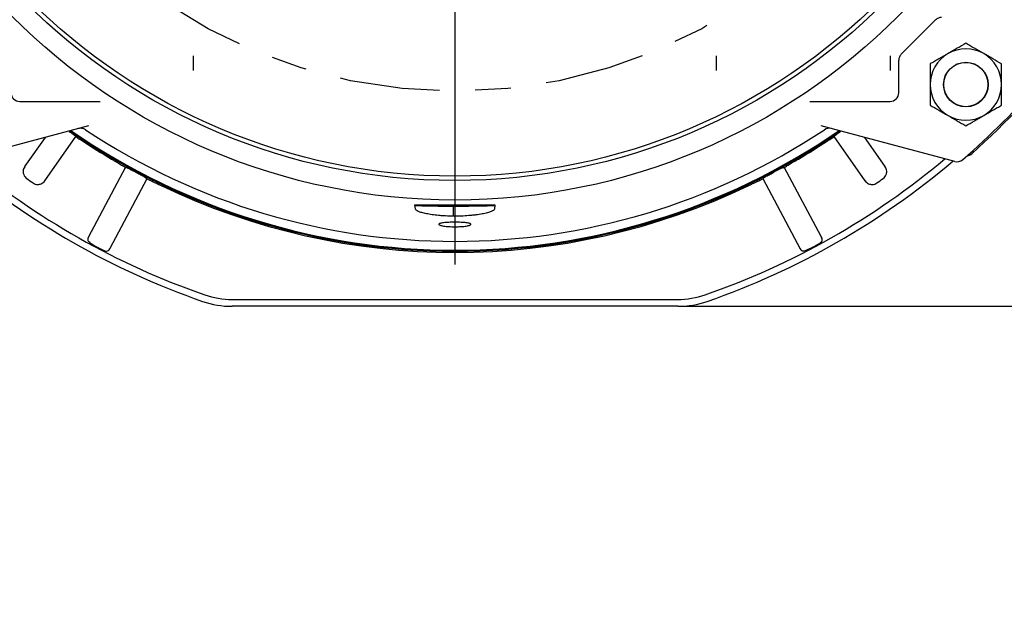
# Model space of a CAD drawing. Header units: inches. Extents: x 1.5 to 80, y 0 to 39.8.
# Tile 10 of 15: x 57.5 to 64.4, y 22.6 to 26.8. Entities that reach past the tile are written whole.
import ezdxf

# ---------------------------------------------------------------- set-up
doc = ezdxf.new("R2010")
doc.units = ezdxf.units.IN
doc.header["$MEASUREMENT"] = 0
for name, pattern in [('SLD-Center', [1.45, 0.7, -0.25, 0.25, -0.25]), ('SLD-Dashed', [0.45, 0.3, -0.15]), ('SLD-Solid', [0])]:
    doc.linetypes.add(name, pattern=pattern)
for name, color, linetype in [('CENTER', 40, 'SLD-Center'), ('HIDDEN', 104, 'SLD-Dashed'), ('SLD-0', 7, 'Continuous')]:
    doc.layers.add(name, color=color, linetype=linetype)
doc.styles.add('SLDTEXTSTYLE0', font='GOTHIC.TTF', dxfattribs={"width": 0.913})
doc.dimstyles.new('SLDDIMSTYLE0', dxfattribs={"dimtxt": 0.25, "dimasz": 0.3, "dimexe": 0, "dimexo": 0.0625, "dimgap": 0.0625, "dimtad": 0, "dimtih": 1, "dimtoh": 1, "dimrnd": 1e-09, "dimzin": 12, "dimdsep": 46, "dimtxsty": 'SLDTEXTSTYLE0', "dimsah": 1, "dimcen": 0.09, "dimadec": 0, "dimazin": 3, "dimtfac": 1, "dimtofl": 0, "dimtmove": 0, "dimatfit": 3, "dimfxl": 0, "dimfrac": 2, "dimtolj": 1, "dimtzin": 12, "dimarcsym": 0})
doc.dimstyles.new('SLDDIMSTYLE4', dxfattribs={"dimtxt": 0.25, "dimasz": 0.3, "dimexe": 0, "dimexo": 0.0625, "dimgap": 0.0625, "dimtad": 0, "dimtih": 1, "dimtoh": 1, "dimdec": 4, "dimzin": 4, "dimdsep": 46, "dimtxsty": 'SLDTEXTSTYLE0', "dimsah": 1, "dimcen": 0.09, "dimazin": 1, "dimtfac": 1, "dimtofl": 0, "dimtmove": 0, "dimatfit": 3, "dimfxl": 0, "dimfrac": 2, "dimtolj": 1, "dimtzin": 12, "dimarcsym": 0})
doc.dimstyles.new('SLDDIMSTYLE5', dxfattribs={"dimtxt": 0.25, "dimasz": 0.3, "dimexe": 0, "dimexo": 0.0625, "dimgap": 0.0625, "dimtad": 0, "dimtih": 1, "dimtoh": 1, "dimrnd": 1e-09, "dimzin": 12, "dimdsep": 46, "dimtxsty": 'SLDTEXTSTYLE0', "dimsah": 1, "dimcen": 0, "dimadec": 0, "dimazin": 3, "dimtfac": 1, "dimtofl": 0, "dimtmove": 0, "dimatfit": 3, "dimfxl": 0, "dimfrac": 2, "dimtolj": 1, "dimtzin": 12, "dimarcsym": 0})

# ---------------------------------------------------------------- blocks, each defined once
blk = doc.blocks.new('_D_8')
at = {"layer": 'SLD-0'}
for p, q in [((60.5767, 34.7697), (60.5767, 36.5864)), ((57.9781, 32.481), (55.8363, 34.6229))]:
    blk.add_line(p, q, dxfattribs=at)
for start, end in [(90, 103.51152), (120.28186, 135)]:
    blk.add_arc((60.5767, 29.8824), 6.579, start, end, dxfattribs=at)
for points in [[(60.5767, 36.4614), (60.2754, 36.5171), (60.2782, 36.3921)], [(55.9246, 34.5345), (56.1847, 34.6965), (56.0984, 34.7869)]]:
    blk.add_solid(points, dxfattribs=at)
at = {"layer": 'SLD-0', "char_height": 0.25, "attachment_point": 1, "style": 'SLDTEXTSTYLE0'}
for s, insert in [('45.00°', (57.5767, 36.28)), ('EQ. SPACED', (57.0785, 35.8831))]:
    blk.add_mtext(s, dxfattribs=dict(at, insert=insert))
blk = doc.blocks.new('_D_10')
at = {"layer": 'SLD-0'}
for p, q in [((57.818, 27.1714), (55.3071, 25.2742)), ((55.3071, 25.2742), (55.0571, 25.2742))]:
    blk.add_line(p, q, dxfattribs=at)
blk.add_solid([(57.818, 27.1714), (57.5409, 27.0404), (57.6163, 26.9407)], dxfattribs=at)
at = {"layer": 'SLD-0', "insert": (49.6498, 25.3951), "char_height": 0.25, "attachment_point": 1, "style": 'SLDTEXTSTYLE0'}
blk.add_mtext('4X 1/2-13 UNC-2B X 0.88 FULL THD.', dxfattribs=at)
blk = doc.blocks.new('_D_13')
at = {"layer": 'SLD-0'}
for p, q in [((60.7217, 36.3019), (69.3231, 36.3019)), ((69.1981, 36.3019), (69.1981, 30.938)), ((68.7824, 30.5639), (68.7063, 30.5639)), ((68.7063, 30.5639), (68.7063, 30.1671)), ((69.6137, 30.5639), (69.6899, 30.5639)), ((69.6899, 30.5639), (69.6899, 30.1671)), ((68.7063, 30.1671), (68.7824, 30.1671)), ((69.6899, 30.1671), (69.6137, 30.1671)), ((69.1981, 24.7524), (69.1981, 30.1163)), ((62.1875, 24.7524), (69.3231, 24.7524))]:
    blk.add_line(p, q, dxfattribs=at)
for points in [[(69.1981, 36.3019), (69.1356, 36.0019), (69.2606, 36.0019)], [(69.1981, 24.7524), (69.2606, 25.0524), (69.1356, 25.0524)]]:
    blk.add_solid(points, dxfattribs=at)
at = {"layer": 'SLD-0', "char_height": 0.25, "attachment_point": 1, "style": 'SLDTEXTSTYLE0'}
for s, insert in [('11.55', (68.7824, 30.9341)), ('293.4', (68.7824, 30.4864))]:
    blk.add_mtext(s, dxfattribs=dict(at, insert=insert))
blk = doc.blocks.new('_D_14')
at = {"layer": 'SLD-0'}
for p, q in [((65.464, 29.8824), (67.9057, 29.8824)), ((67.7807, 29.8824), (67.7807, 27.7282)), ((67.3651, 27.3542), (67.289, 27.3542)), ((67.289, 27.3542), (67.289, 26.9573)), ((68.1964, 27.3542), (68.2725, 27.3542)), ((68.2725, 27.3542), (68.2725, 26.9573)), ((67.289, 26.9573), (67.3651, 26.9573)), ((67.7807, 24.7524), (67.7807, 26.9065)), ((68.2725, 26.9573), (68.1964, 26.9573)), ((62.1875, 24.7524), (67.9057, 24.7524))]:
    blk.add_line(p, q, dxfattribs=at)
for points in [[(67.7807, 29.8824), (67.7182, 29.5824), (67.8432, 29.5824)], [(67.7807, 24.7524), (67.8432, 25.0524), (67.7182, 25.0524)]]:
    blk.add_solid(points, dxfattribs=at)
at = {"layer": 'SLD-0', "char_height": 0.25, "attachment_point": 1, "style": 'SLDTEXTSTYLE0'}
for s, insert in [('5.13', (67.4575, 27.7243)), ('130.3', (67.3651, 27.2767))]:
    blk.add_mtext(s, dxfattribs=dict(at, insert=insert))
blk = doc.blocks.new('SW_CENTERMARKSYMBOL_5')
at = {"layer": 'SLD-0', "color": 0}
blk.add_line((0, -0.2), (0, -4.8373), dxfattribs=at)

msp = doc.modelspace()

# ---------------------------------------------------------------- linework, layer by layer
at = {"layer": 'CENTER'}
msp.add_circle((60.57672, 29.88239), 3.625, dxfattribs=at)
at = {"layer": 'HIDDEN'}
for p, q in [((58.74672, 26.40239), (58.74672, 26.50639)), ((62.40672, 26.50639), (62.40672, 26.40239)), ((63.62672, 26.40239), (63.62672, 26.50639))]:
    msp.add_line(p, q, dxfattribs=at)
at = {"layer": 'SLD-0', "linetype": 'SLD-Solid', "lineweight": 25}
for p, q in [((63.70226, 26.51668), (63.94243, 26.75685)), ((63.68468, 26.24611), (63.68468, 26.47425)), ((57.52876, 26.18611), (58.09222, 26.18611)), ((63.06122, 26.18611), (63.62468, 26.18611)), ((58.0111, 26.01601), (57.07626, 25.76552)), ((64.07718, 25.76552), (63.14235, 26.01601)), ((57.70619, 25.93431), (57.56309, 25.72994)), ((57.70544, 25.6303), (57.92302, 25.94103)), ((63.23043, 25.94103), (63.448, 25.6303)), ((63.59037, 25.72993), (63.44726, 25.93431)), ((57.56322, 25.72999), (57.56458, 25.72895)), ((58.27053, 25.72704), (58.00826, 25.23377)), ((63.14167, 25.24039), (62.88291, 25.72704)), ((63.58887, 25.72895), (63.59023, 25.72999)), ((58.34662, 25.68909), (58.34738, 25.68869)), ((57.70399, 25.63134), (57.70542, 25.63041)), ((58.16263, 25.16018), (58.42139, 25.64683)), ((62.73206, 25.64683), (62.99426, 25.15369)), ((63.44802, 25.63041), (63.44946, 25.63134)), ((60.30027, 25.43226), (60.29666, 25.46245)), ((60.30027, 25.45884), (60.29666, 25.46245)), ((60.56324, 25.45388), (60.56324, 25.38279)), ((60.85679, 25.46245), (60.85319, 25.43245)), ((60.85679, 25.46245), (60.85319, 25.45886)), ((63.1452, 25.23376), (63.14167, 25.24039)), ((63.08332, 25.16724), (63.08408, 25.16765)), ((63.14542, 25.2326), (63.14491, 25.2343)), ((58.15827, 25.15272), (58.15939, 25.15408)), ((58.15918, 25.15368), (58.16263, 25.16018)), ((59.0159, 24.80039), (62.13755, 24.80039)), ((62.13755, 24.75239), (59.0159, 24.75239))]:
    msp.add_line(p, q, dxfattribs=at)
at = {"layer": 'SLD-0', "linetype": 'SLD-Solid', "lineweight": 25, "flags": 128}
for points in [[(62.80607, 25.68869), (62.80616, 25.68874), (62.80626, 25.68879), (62.80635, 25.68884), (62.80645, 25.68889), (62.80654, 25.68894), (62.80663, 25.68899), (62.80673, 25.68904), (62.80682, 25.68909)], [(58.07013, 25.16724), (58.07003, 25.16729), (58.06994, 25.16734), (58.06984, 25.1674), (58.06975, 25.16745), (58.06965, 25.1675), (58.06956, 25.16755), (58.06946, 25.1676), (58.06936, 25.16765)]]:
    msp.add_lwpolyline(points, dxfattribs=at)
at = {"layer": 'SLD-0', "linetype": 'SLD-Solid', "lineweight": 25}
for centre, radius in [((60.57672, 29.88239), 4.38638), ((60.57672, 29.88239), 4.24925), ((60.57672, 29.88239), 4.21925), ((64.15468, 26.30443), 0.15625), ((64.15468, 26.30443), 0.155)]:
    msp.add_circle(centre, radius, dxfattribs=at)
for centre, radius, start, end in [((64.15468, 26.30443), 0.25, 60, 120), ((64.15468, 26.30443), 0.25, 120, 180), ((60.57672, 29.88239), 5.44, 311.696741, 322.046601), ((64.15468, 26.30443), 0.25, 0, 60), ((64.15468, 26.30443), 0.25, 180, 240), ((60.57672, 29.88239), 5.43, 310.900444, 319.099556), ((64.15468, 26.30443), 0.25, 300, 0), ((57.52876, 26.24611), 0.06, 180, 270), ((63.62468, 26.24611), 0.06, 270, 0), ((64.15468, 26.30443), 0.25, 240, 300), ((60.57672, 29.88239), 4.7445, 235.330137, 304.669863), ((60.57672, 29.88239), 4.74343, 235.341125, 304.658875), ((60.57672, 29.88239), 4.73732, 235.403927, 304.596073), ((60.57672, 29.88239), 4.67527, 236.392124, 303.607876), ((60.57672, 29.88239), 4.75268, 236.712904, 239.600236), ((60.57672, 29.88239), 4.75268, 300.399764, 303.287096), ((64.15543, 25.86527), 0.06, 277.963233, 311.696741), ((60.57672, 29.88239), 5.393, 229.706106, 250.870918), ((60.57672, 29.88239), 5.345, 230.063242, 250.870918), ((60.57672, 29.88239), 5.345, 289.129082, 309.936758), ((60.57672, 29.88239), 5.393, 289.129082, 310.293894), ((64.09271, 25.82348), 0.06, 255, 310.900444), ((60.57672, 29.88239), 5.19, 234.700975, 235.299025), ((60.57672, 29.88239), 4.75268, 244.399764, 295.600236), ((60.57672, 29.88239), 5.19, 304.700975, 305.299025), ((58.03515, 25.22014), 0.03003, 151.996333, 177.84179), ((63.11831, 25.22014), 0.03001, 333.870938, 28.014792), ((58.13279, 25.16822), 0.03001, 277.870938, 332.014792), ((63.02067, 25.16823), 0.03003, 207.996333, 233.84179), ((59.0159, 25.38239), 0.582, 250.870918, 270), ((62.13755, 25.38239), 0.582, 270, 289.129082), ((59.0159, 25.38239), 0.63, 250.870918, 270), ((62.13755, 25.38239), 0.63, 270, 289.129082)]:
    msp.add_arc(centre, radius, start, end, dxfattribs=at)
for centre, start_param, end_param in [((60.59023, 25.45892), 3.1590459, 4.6191812), ((60.56324, 25.45895), 4.712389, 6.265732)]:
    msp.add_ellipse(centre, major_axis=(0.29, 0), ratio=0.0174551, start_param=start_param, end_param=end_param, dxfattribs=at)
for points, knots in [([(63.98486, 26.77443), (63.97699, 26.77443), (63.96915, 26.77286), (63.95464, 26.76685), (63.94798, 26.76241), (63.94243, 26.75685)], [0, 0, 0, 0, 0.5, 0.5, 1, 1, 1, 1]), ([(64.15468, 26.5931), (64.13509, 26.58179), (64.11506, 26.57023), (64.08393, 26.55225), (64.07338, 26.54616), (64.05181, 26.53371), (64.04074, 26.52732), (64.02968, 26.52093)], [0, 0, 0, 0, 0.5, 0.5, 0.75, 0.75, 1, 1, 1, 1]), ([(64.27968, 26.52093), (64.25774, 26.5336), (64.23637, 26.54594), (64.205, 26.56405), (64.19464, 26.57003), (64.17439, 26.58172), (64.16446, 26.58745), (64.15468, 26.5931)], [0, 0, 0, 0, 0.5, 0.5, 0.75, 0.75, 1, 1, 1, 1]), ([(63.70226, 26.51668), (63.6967, 26.51112), (63.69226, 26.50447), (63.68625, 26.48996), (63.68468, 26.48211), (63.68468, 26.47425)], [0, 0, 0, 0, 0.5, 0.5, 1, 1, 1, 1]), ([(64.02968, 26.52093), (64.00774, 26.50826), (63.98637, 26.49593), (63.955, 26.47781), (63.94464, 26.47183), (63.92439, 26.46014), (63.91446, 26.45441), (63.90468, 26.44876)], [0, 0, 0, 0, 0.5, 0.5, 0.75, 0.75, 1, 1, 1, 1]), ([(64.40468, 26.44876), (64.38509, 26.46007), (64.36506, 26.47164), (64.33393, 26.48961), (64.32338, 26.49571), (64.30181, 26.50816), (64.29074, 26.51455), (64.27968, 26.52093)], [0, 0, 0, 0, 0.5, 0.5, 0.75, 0.75, 1, 1, 1, 1]), ([(63.90468, 26.44876), (63.90468, 26.42614), (63.90468, 26.40301), (63.90468, 26.36707), (63.90468, 26.35488), (63.90468, 26.32998), (63.90468, 26.31719), (63.90468, 26.30443)], [0, 0, 0, 0, 0.5, 0.5, 0.75, 0.75, 1, 1, 1, 1]), ([(64.40468, 26.30443), (64.40468, 26.32977), (64.40468, 26.35444), (64.40468, 26.39066), (64.40468, 26.40263), (64.40468, 26.42601), (64.40468, 26.43747), (64.40468, 26.44876)], [0, 0, 0, 0, 0.5, 0.5, 0.75, 0.75, 1, 1, 1, 1]), ([(63.90468, 26.30443), (63.90468, 26.27908), (63.90468, 26.25441), (63.90468, 26.21819), (63.90468, 26.20622), (63.90468, 26.18284), (63.90468, 26.17138), (63.90468, 26.16009)], [0, 0, 0, 0, 0.5, 0.5, 0.75, 0.75, 1, 1, 1, 1]), ([(64.40468, 26.16009), (64.40468, 26.18271), (64.40468, 26.20584), (64.40468, 26.24178), (64.40468, 26.25397), (64.40468, 26.27887), (64.40468, 26.29166), (64.40468, 26.30443)], [0, 0, 0, 0, 0.5, 0.5, 0.75, 0.75, 1, 1, 1, 1]), ([(63.90468, 26.16009), (63.92427, 26.14878), (63.94431, 26.13721), (63.97543, 26.11924), (63.98599, 26.11315), (64.00756, 26.1007), (64.01863, 26.0943), (64.02968, 26.08792)], [0, 0, 0, 0, 0.5, 0.5, 0.75, 0.75, 1, 1, 1, 1]), ([(64.27968, 26.08792), (64.30163, 26.10059), (64.32299, 26.11292), (64.35437, 26.13104), (64.36473, 26.13702), (64.38498, 26.14871), (64.3949, 26.15444), (64.40468, 26.16009)], [0, 0, 0, 0, 0.5, 0.5, 0.75, 0.75, 1, 1, 1, 1]), ([(64.02968, 26.08792), (64.05163, 26.07525), (64.07299, 26.06291), (64.10437, 26.0448), (64.11473, 26.03882), (64.13498, 26.02713), (64.1449, 26.0214), (64.15468, 26.01575)], [0, 0, 0, 0, 0.5, 0.5, 0.75, 0.75, 1, 1, 1, 1]), ([(64.15468, 26.01575), (64.17427, 26.02706), (64.19431, 26.03863), (64.22543, 26.0566), (64.23599, 26.06269), (64.25756, 26.07514), (64.26863, 26.08153), (64.27968, 26.08792)], [0, 0, 0, 0, 0.5, 0.5, 0.75, 0.75, 1, 1, 1, 1]), ([(57.98893, 25.98861), (57.98162, 25.99347), (57.97329, 25.99666), (57.96045, 25.99869), (57.95604, 25.99892), (57.94734, 25.99846), (57.94304, 25.99778), (57.9388, 25.99664)], [0, 0, 0, 0, 0.5, 0.5, 0.75, 0.75, 1, 1, 1, 1]), ([(57.87627, 25.97539), (57.87953, 25.97314), (57.88272, 25.97092), (57.889, 25.96654), (57.89211, 25.96435), (57.89799, 25.9602), (57.90077, 25.95822), (57.90601, 25.95447), (57.90845, 25.9527), (57.91496, 25.94793), (57.91835, 25.94535), (57.92149, 25.94277), (57.92224, 25.9421), (57.92307, 25.94122), (57.92315, 25.941), (57.9229, 25.941)], [0, 0, 0, 0, 0.125, 0.125, 0.25, 0.25, 0.375, 0.375, 0.5, 0.5, 0.75, 0.75, 0.875, 0.875, 1, 1, 1, 1]), ([(57.92159, 25.93899), (57.92428, 25.93743), (57.92973, 25.93425), (57.94351, 25.92557), (57.95705, 25.91684), (57.96549, 25.91131), (57.96829, 25.90948)], [0, 0, 0, 0, 0.2799987, 0.5682371, 0.8564557, 1, 1, 1, 1]), ([(63.18516, 25.90948), (63.19082, 25.91318), (63.20216, 25.92059), (63.21713, 25.93012), (63.22769, 25.93667), (63.23078, 25.93833), (63.2319, 25.93893)], [0, 0, 0, 0, 0.28080851, 0.5616131, 0.84250456, 1, 1, 1, 1]), ([(63.23055, 25.941), (63.2303, 25.941), (63.23038, 25.94122), (63.2312, 25.94209), (63.23194, 25.94275), (63.23404, 25.94448), (63.23539, 25.94554), (63.23869, 25.94805), (63.24064, 25.9495), (63.24714, 25.95427), (63.25251, 25.95811), (63.26129, 25.96432), (63.2644, 25.9665), (63.27071, 25.97091), (63.27392, 25.97314), (63.27718, 25.97539)], [0, 0, 0, 0, 0.125, 0.125, 0.25, 0.25, 0.375, 0.375, 0.5, 0.5, 0.75, 0.75, 0.875, 0.875, 1, 1, 1, 1]), ([(57.5637, 25.72957), (57.56086, 25.72457), (57.55539, 25.715), (57.55261, 25.69951), (57.55323, 25.68583), (57.55704, 25.67155), (57.56474, 25.65746), (57.57362, 25.65001), (57.57771, 25.64658)], [0, 0, 0, 0, 0.1823185, 0.3494703, 0.4938027, 0.6181956, 0.8239793, 1, 1, 1, 1]), ([(58.17173, 25.78313), (58.17834, 25.77925), (58.18484, 25.77543), (58.19763, 25.76789), (58.20397, 25.76414), (58.21615, 25.75693), (58.22193, 25.75349), (58.23288, 25.74693), (58.23809, 25.74379), (58.2475, 25.73807), (58.25174, 25.73546), (58.25927, 25.73076), (58.26255, 25.72867), (58.27052, 25.72341), (58.27357, 25.72113), (58.27402, 25.72026)], [0, 0, 0, 0, 0.125, 0.125, 0.25, 0.25, 0.375, 0.375, 0.5, 0.5, 0.625, 0.625, 0.75, 0.75, 1, 1, 1, 1]), ([(58.27057, 25.72686), (58.2704, 25.72718), (58.27074, 25.72722), (58.27243, 25.72674), (58.27379, 25.72621), (58.27745, 25.72462), (58.27973, 25.72356), (58.2852, 25.72093), (58.2884, 25.71936), (58.29896, 25.71406), (58.30756, 25.70963), (58.32154, 25.70234), (58.32646, 25.69975), (58.33645, 25.69449), (58.3415, 25.69181), (58.34662, 25.68909)], [0, 0, 0, 0, 0.125, 0.125, 0.25, 0.25, 0.375, 0.375, 0.5, 0.5, 0.75, 0.75, 0.875, 0.875, 1, 1, 1, 1]), ([(62.88288, 25.72686), (62.88305, 25.72718), (62.8827, 25.72722), (62.88102, 25.72674), (62.87966, 25.72621), (62.876, 25.72462), (62.87372, 25.72356), (62.86825, 25.72093), (62.86505, 25.71936), (62.85449, 25.71406), (62.84589, 25.70963), (62.83191, 25.70234), (62.82698, 25.69975), (62.817, 25.69449), (62.81195, 25.69181), (62.80682, 25.68909)], [0, 0, 0, 0, 0.125, 0.125, 0.25, 0.25, 0.375, 0.375, 0.5, 0.5, 0.75, 0.75, 0.875, 0.875, 1, 1, 1, 1]), ([(62.87942, 25.72026), (62.87965, 25.72069), (62.88051, 25.72147), (62.88343, 25.72367), (62.88553, 25.72513), (62.89087, 25.72865), (62.89409, 25.7307), (62.90157, 25.73538), (62.90589, 25.73804), (62.9153, 25.74376), (62.9204, 25.74683), (62.93137, 25.7534), (62.93727, 25.75691), (62.9554, 25.76765), (62.9685, 25.77537), (62.98172, 25.78313)], [0, 0, 0, 0, 0.125, 0.125, 0.25, 0.25, 0.375, 0.375, 0.5, 0.5, 0.625, 0.625, 0.75, 0.75, 1, 1, 1, 1]), ([(63.57573, 25.64658), (63.57983, 25.65002), (63.58871, 25.65747), (63.59641, 25.67155), (63.60022, 25.68585), (63.60084, 25.69952), (63.59805, 25.71501), (63.5926, 25.72458), (63.58975, 25.72957)], [0, 0, 0, 0, 0.1760656, 0.3818895, 0.5062923, 0.6506181, 0.8177381, 1, 1, 1, 1]), ([(58.34738, 25.68869), (58.3525, 25.68596), (58.35753, 25.68328), (58.36741, 25.67798), (58.37232, 25.67534), (58.3816, 25.67031), (58.38599, 25.66791), (58.39426, 25.66337), (58.39813, 25.66122), (58.40844, 25.65542), (58.41382, 25.65228), (58.41886, 25.64908), (58.42007, 25.64824), (58.42142, 25.6471), (58.42159, 25.6468), (58.42122, 25.64676)], [0, 0, 0, 0, 0.125, 0.125, 0.25, 0.25, 0.375, 0.375, 0.5, 0.5, 0.75, 0.75, 0.875, 0.875, 1, 1, 1, 1]), ([(62.73223, 25.64676), (62.73186, 25.6468), (62.73202, 25.6471), (62.73336, 25.64823), (62.73456, 25.64906), (62.73793, 25.6512), (62.74008, 25.6525), (62.74532, 25.65557), (62.74842, 25.65734), (62.75871, 25.66313), (62.76719, 25.66779), (62.78106, 25.6753), (62.78595, 25.67794), (62.7959, 25.68327), (62.80094, 25.68596), (62.80607, 25.68869)], [0, 0, 0, 0, 0.125, 0.125, 0.25, 0.25, 0.375, 0.375, 0.5, 0.5, 0.75, 0.75, 0.875, 0.875, 1, 1, 1, 1]), ([(57.62209, 25.61551), (57.62672, 25.61284), (57.63676, 25.60704), (57.65263, 25.60462), (57.66736, 25.60593), (57.68043, 25.61002), (57.69402, 25.61794), (57.70115, 25.62634), (57.70487, 25.63072)], [0, 0, 0, 0, 0.17606563, 0.38188955, 0.50629229, 0.65061808, 0.81773807, 1, 1, 1, 1]), ([(58.41382, 25.64593), (58.4143, 25.64598), (58.41543, 25.64571), (58.41889, 25.64451), (58.42127, 25.64359), (58.42718, 25.64113), (58.43067, 25.63961), (58.43874, 25.63602), (58.44336, 25.63393), (58.45336, 25.62933), (58.45876, 25.62682), (58.47034, 25.62139), (58.47655, 25.61847), (58.49559, 25.60945), (58.50932, 25.6029), (58.52314, 25.59628)], [0, 0, 0, 0, 0.125, 0.125, 0.25, 0.25, 0.375, 0.375, 0.5, 0.5, 0.625, 0.625, 0.75, 0.75, 1, 1, 1, 1]), ([(62.63031, 25.59628), (62.63722, 25.59959), (62.64402, 25.60284), (62.65742, 25.60923), (62.66408, 25.61239), (62.67687, 25.61845), (62.68295, 25.62132), (62.69451, 25.62673), (62.70003, 25.6293), (62.71004, 25.6339), (62.71457, 25.63596), (62.72268, 25.63957), (62.72625, 25.64112), (62.73507, 25.64479), (62.73866, 25.64604), (62.73962, 25.64593)], [0, 0, 0, 0, 0.125, 0.125, 0.25, 0.25, 0.375, 0.375, 0.5, 0.5, 0.625, 0.625, 0.75, 0.75, 1, 1, 1, 1]), ([(63.44859, 25.63072), (63.4523, 25.62634), (63.45943, 25.61793), (63.47303, 25.61002), (63.4861, 25.60593), (63.50083, 25.60462), (63.51669, 25.60704), (63.52673, 25.61284), (63.53136, 25.61551)], [0, 0, 0, 0, 0.1823185, 0.3494703, 0.4938027, 0.6181956, 0.8239793, 1, 1, 1, 1]), ([(60.29666, 25.46245), (60.34035, 25.46283), (60.38544, 25.46314), (60.45566, 25.46346), (60.47955, 25.46354), (60.52807, 25.46365), (60.55245, 25.46367), (60.6259, 25.46367), (60.67368, 25.46356), (60.7438, 25.46325), (60.76695, 25.46312), (60.81262, 25.46282), (60.83493, 25.46264), (60.85679, 25.46245)], [0, 0, 0, 0, 0.25, 0.25, 0.375, 0.375, 0.5, 0.5, 0.75, 0.75, 0.875, 0.875, 1, 1, 1, 1]), ([(60.56324, 25.38279), (60.54538, 25.38308), (60.52797, 25.38371), (60.50249, 25.38513), (60.4941, 25.38568), (60.47755, 25.38694), (60.46934, 25.38765), (60.44545, 25.38997), (60.43046, 25.39177), (60.40934, 25.39481), (60.40252, 25.39588), (60.38936, 25.39812), (60.38304, 25.3993), (60.36513, 25.4029), (60.35448, 25.40543), (60.33572, 25.41068), (60.3276, 25.41343), (60.31456, 25.41887), (60.30954, 25.42159), (60.30254, 25.427), (60.30058, 25.42968), (60.30027, 25.43226)], [0, 0, 0, 0, 0.125, 0.125, 0.1875, 0.1875, 0.25, 0.25, 0.375, 0.375, 0.4375, 0.4375, 0.5, 0.5, 0.625, 0.625, 0.75, 0.75, 0.875, 0.875, 1, 1, 1, 1]), ([(60.85319, 25.43245), (60.85287, 25.4297), (60.85072, 25.42689), (60.84489, 25.4226), (60.84251, 25.42115), (60.83686, 25.41825), (60.83357, 25.41677), (60.82254, 25.41242), (60.81361, 25.40958), (60.79267, 25.40406), (60.78051, 25.40137), (60.75394, 25.39645), (60.73948, 25.39419), (60.71599, 25.39117), (60.70781, 25.39022), (60.69115, 25.38848), (60.68265, 25.38769), (60.65666, 25.38558), (60.63867, 25.3845), (60.60134, 25.38307), (60.58231, 25.38273), (60.56324, 25.38279)], [0, 0, 0, 0, 0.125, 0.125, 0.1875, 0.1875, 0.25, 0.25, 0.375, 0.375, 0.5, 0.5, 0.625, 0.625, 0.6875, 0.6875, 0.75, 0.75, 0.875, 0.875, 1, 1, 1, 1]), ([(60.57672, 25.30905), (60.56931, 25.30905), (60.56202, 25.30917), (60.54767, 25.30964), (60.54054, 25.31), (60.52695, 25.31093), (60.5205, 25.3115), (60.5083, 25.31282), (60.50253, 25.31359), (60.49217, 25.31525), (60.48753, 25.31614), (60.47932, 25.31806), (60.47583, 25.31906), (60.47023, 25.32112), (60.46808, 25.32218), (60.46519, 25.32431), (60.46448, 25.32537), (60.46447, 25.32746), (60.4652, 25.32851), (60.46806, 25.33049), (60.47017, 25.33144), (60.47579, 25.33326), (60.4793, 25.33412), (60.48742, 25.3357), (60.49206, 25.33642), (60.50253, 25.33774), (60.50821, 25.33831), (60.52036, 25.33931), (60.52691, 25.33974), (60.54051, 25.34041), (60.54751, 25.34067), (60.56189, 25.34101), (60.56931, 25.3411), (60.58414, 25.3411), (60.59143, 25.34101), (60.60578, 25.34067), (60.6129, 25.34042), (60.6265, 25.33974), (60.63294, 25.33932), (60.64514, 25.33832), (60.65092, 25.33773), (60.66128, 25.33643), (60.66592, 25.33571), (60.67413, 25.33413), (60.67762, 25.33327), (60.68321, 25.33147), (60.68537, 25.33051), (60.68825, 25.32851), (60.68897, 25.32748), (60.68898, 25.32539), (60.68825, 25.32431), (60.68539, 25.32219), (60.68327, 25.32114), (60.67766, 25.31908), (60.67415, 25.31806), (60.66602, 25.31616), (60.66139, 25.31527), (60.65092, 25.31359), (60.64524, 25.31284), (60.63309, 25.31151), (60.62653, 25.31094), (60.61293, 25.31), (60.60594, 25.30965), (60.59156, 25.30917), (60.58414, 25.30905), (60.57672, 25.30905)], [0, 0, 0, 0, 0.03125, 0.03125, 0.0625, 0.0625, 0.09375, 0.09375, 0.125, 0.125, 0.15625, 0.15625, 0.1875, 0.1875, 0.21875, 0.21875, 0.25, 0.25, 0.28125, 0.28125, 0.3125, 0.3125, 0.34375, 0.34375, 0.375, 0.375, 0.40625, 0.40625, 0.4375, 0.4375, 0.46875, 0.46875, 0.5, 0.5, 0.53125, 0.53125, 0.5625, 0.5625, 0.59375, 0.59375, 0.625, 0.625, 0.65625, 0.65625, 0.6875, 0.6875, 0.71875, 0.71875, 0.75, 0.75, 0.78125, 0.78125, 0.8125, 0.8125, 0.84375, 0.84375, 0.875, 0.875, 0.90625, 0.90625, 0.9375, 0.9375, 0.96875, 0.96875, 1, 1, 1, 1]), ([(58.00516, 25.22125), (58.00514, 25.22103), (58.00502, 25.21953), (58.00516, 25.21559), (58.00712, 25.21031), (58.01422, 25.20242), (58.0281, 25.19193), (58.04455, 25.18159), (58.05884, 25.17333), (58.0659, 25.16952), (58.06936, 25.16765)], [0, 0, 0, 0, 0.00714336, 0.04868404, 0.17892745, 0.35921076, 0.56844771, 0.787009, 0.89538709, 1, 1, 1, 1]), ([(58.07013, 25.16724), (58.07539, 25.16447), (58.08601, 25.15889), (58.10153, 25.1512), (58.11486, 25.14491), (58.12784, 25.13967), (58.13352, 25.13749), (58.13653, 25.13851), (58.13688, 25.13863)], [0, 0, 0, 0, 0.1716273, 0.3459346, 0.518548, 0.6835637, 0.9629903, 1, 1, 1, 1]), ([(63.00297, 25.14399), (63.00315, 25.14385), (63.00433, 25.14291), (63.00767, 25.14082), (63.01314, 25.13949), (63.02366, 25.14097), (63.04012, 25.14661), (63.05789, 25.15446), (63.07272, 25.1617), (63.07983, 25.16542), (63.08332, 25.16724)], [0, 0, 0, 0, 0.00714336, 0.04868404, 0.17892745, 0.35921076, 0.56844771, 0.787009, 0.89538709, 1, 1, 1, 1]), ([(63.08408, 25.16765), (63.08932, 25.17047), (63.09989, 25.17615), (63.11495, 25.18471), (63.12761, 25.19225), (63.13922, 25.20008), (63.1442, 25.20357), (63.14503, 25.20663), (63.14513, 25.20699)], [0, 0, 0, 0, 0.1716273, 0.3459346, 0.518548, 0.6835637, 0.9629903, 1, 1, 1, 1])]:
    msp.add_open_spline(points, degree=3, knots=knots, dxfattribs=at)
for points in [[(63.21464, 25.99664), (63.19768, 26.00119), (63.17915, 25.99834), (63.16452, 25.98861)], [(58.15939, 25.15408), (58.15939, 25.15408), (58.15936, 25.1541), (58.15929, 25.15414)]]:
    msp.add_open_spline(points, degree=3, dxfattribs=at)

# ---------------------------------------------------------------- block references
at = {"layer": 'SLD-0'}
msp.add_blockref('SW_CENTERMARKSYMBOL_5', (60.57672, 29.88239), dxfattribs=at)

# ---------------------------------------------------------------- dimensions: what is measured, and where the dimension line sits
dim = msp.add_angular_dim_2l(base=(59.80278, 36.41573), line1=((60.57672, 34.7197), (60.57672, 25.04507)), line2=((60.57672, 29.88239), (58.01346, 32.44565)), text='<>\\PEQ. SPACED', dimstyle='SLDDIMSTYLE4', dxfattribs=at)
dim.commit()
dim.dimension.update_dxf_attribs({"geometry": '_D_8', "text_midpoint": (58.05904, 35.96062), "dimtype": 162})
for base, p1, p2, picture, middle in [((69.19807, 24.75239), (60.67172, 36.30189), (62.13755, 24.75239), '_D_13', (69.19807, 30.52714)), ((67.78075, 29.88239), (62.13755, 24.75239), (65.41404, 29.88239), '_D_14', (67.78075, 27.31739))]:
    dim = msp.add_linear_dim(base=base, p1=p1, p2=p2, angle=90, dimstyle='SLDDIMSTYLE0', dxfattribs=at)
    dim.commit()
    dim.dimension.update_dxf_attribs({"geometry": picture, "text_midpoint": middle, "dimtype": 160})
dim = msp.add_diameter_dim_2p(p1=(58.20894, 27.46682), p2=(57.81799, 27.17143), text='4X 1/2-13 UNC-2B X 0.88 FULL THD.', dimstyle='SLDDIMSTYLE5', override={"dimpost": '<>'}, dxfattribs=at)
dim.commit()
dim.dimension.update_dxf_attribs({"geometry": '_D_10', "text_midpoint": (52.3534, 25.27424), "dimtype": 163})

doc.saveas('drawing.dxf')
